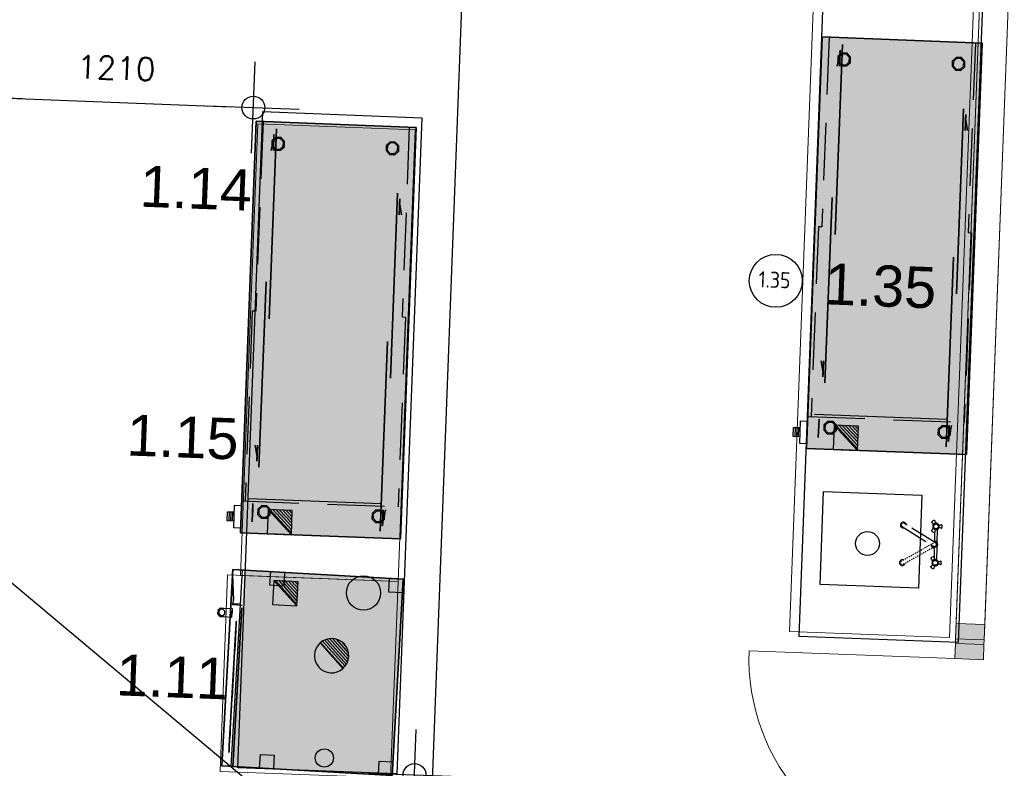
# Model space of a CAD drawing. Header units: millimetres. Extents: x 119024465 to 119292677, y 483022511 to 483148062.
# Tile 47 of 162: x 119084614 to 119088919, y 483059599 to 483062871. Entities that reach past the tile are written whole.
import ezdxf

# ---------------------------------------------------------------- set-up
doc = ezdxf.new("R2010")
doc.units = ezdxf.units.MM
doc.header["$LTSCALE"] = 100
for name, pattern in [('CONTINUA', [0]), ('NASCOSTA', [0.375, 0.25, -0.125]), ('PHANTOM', [2.5, 1.25, -0.25, 0.25, -0.25, 0.25, -0.25]), ('SMALLDASH', [0.1, 0.05, -0.05])]:
    doc.linetypes.add(name, pattern=pattern)
doc.layers.get('0').update_dxf_attribs({"linetype": 'CONTINUOUS'})
doc.layers.get('Defpoints').update_dxf_attribs({"linetype": 'CONTINUOUS'})
for name, color, linetype in [('200', 2, 'CONTINUOUS'), ('200-2D', 1, 'CONTINUOUS'), ('200-3D', 1, 'CONTINUOUS'), ('202', 2, 'PHANTOM'), ('204', 1, 'CONTINUOUS'), ('204 tekst fdstp', 255, 'CONTINUOUS'), ('204-2D', 7, 'CONTINUA'), ('450-2D', 6, 'CONTINUA'), ('GRI-3D', 7, 'CONTINUOUS'), ('INS-3D', 3, 'CONTINUOUS'), ('KEUKENLAYOUT', 3, 'CONTINUOUS'), ('M-119--MATEN', 1, 'CONTINUOUS'), ('NASC-3D', 4, 'CONTINUOUS'), ('New_0', 7, 'CONTINUOUS'), ('New_22 Binnenwanden', 7, 'CONTINUOUS'), ('New_22 Binnenwanden Deuren', 7, 'CONTINUOUS'), ('New_22 Binnenwanden Doorsnede-arcering', 7, 'CONTINUOUS'), ('New_22 Binnenwanden Ramen', 7, 'CONTINUOUS'), ('New_82 Losse inrichting.LOSSE INRICHTING', 7, 'CONTINUOUS'), ('VETRI-3D', 7, 'CONTINUOUS')]:
    doc.layers.add(name, color=color, linetype=linetype)
doc.styles.add('BURO-012', font='iso.shx', dxfattribs={"height": 1.2})
doc.styles.add('GENERATED_STYLE_1', font='arial.ttf')
doc.styles.add('ROMANS', font='ROMANS.SHX')
doc.styles.get("Standard").update_dxf_attribs({"font": 'ISOCP.SHX'})
doc.dimstyles.new('DIM-100', dxfattribs={"dimscale": 100, "dimtxt": 1, "dimasz": 1, "dimexe": 3, "dimexo": 3, "dimgap": 1, "dimtad": 1, "dimdec": 0, "dimrnd": 1, "dimzin": 0, "dimdsep": 46, "dimtxsty": 'ROMANS', "dimblk1": 'DOT1', "dimblk2": 'DOT1', "dimsah": 1, "dimcen": -3, "dimdle": 1, "dimse1": 1, "dimse2": 1, "dimclrd": 1, "dimclre": 1, "dimclrt": 2, "dimadec": 0, "dimazin": 0, "dimtfac": 0.75, "dimtdec": 0, "dimtix": 1, "dimtmove": 1, "dimatfit": 3, "dimldrblk": 'DOT1', "dimfxl": 1, "dimtvp": 1, "dimtolj": 1, "dimtzin": 0, "dimarcsym": 0})

# ---------------------------------------------------------------- blocks, each defined once
blk = doc.blocks.new('FF00041F')
at = {"layer": '200'}
for p, q in [((-65.7, 8), (-9.9, 8)), ((11.4, 8), (67.2, 8)), ((-53.2, -2.4), (-13.3, -2.4)), ((14.7, -2.4), (54.7, -2.4))]:
    blk.add_line(p, q, dxfattribs=at)
for centre, radius, start, end in [((-102, 8.8), 11.1, 257.5617, 324.9438), ((-78.8, 2.8), 14.1, 118.3648, 181.6352), ((-78.8, 16.3), 14.1, 52.5005, 127.4995), ((-95.5, 19.9), 11.1, 335.0562, 42.4383), ((-62, 19.9), 11.1, 137.5617, 204.9438), ((-78.8, 2.8), 14.1, 21.6577, 61.6352), ((0.6, -1.6), 14.1, 154.2825, 201.9105), ((0.8, -1.2), 14.1, 40.8086, 139.1914), ((80.3, 2.8), 14.1, 118.3648, 158.3423), ((80.3, 16.3), 14.1, 52.5005, 127.4995), ((63.5, 19.9), 11.1, 335.0562, 42.4383), ((97.1, 19.9), 11.1, 137.5617, 204.9438), ((80.3, 2.8), 14.1, 358.3648, 61.6352), ((103.5, 8.8), 11.1, 215.0562, 282.4383), ((-90.4, -3.9), 14.1, 172.5005, 247.4995), ((-85.2, -20.2), 11.1, 95.0562, 162.4383), ((-78.8, 2.8), 14.1, 238.3648, 301.6352), ((-72.4, -20.2), 11.1, 17.5617, 84.9438), ((-67.2, -3.9), 14.1, 292.5005, 6.1278), ((0.6, -1.6), 14.1, 276.837, 356.7575), ((68.7, -3.9), 14.1, 172.5005, 247.4995), ((73.9, -20.2), 11.1, 95.0562, 162.4383), ((80.3, 2.8), 14.1, 238.3648, 301.6352), ((86.7, -20.2), 11.1, 17.5617, 84.9438), ((91.9, -3.9), 14.1, 292.5005, 7.4995), ((-81.6, -140.4), 12.4, 102.9138, 15.8338), ((83, -140.4), 12.4, 164.1662, 77.0862)]:
    blk.add_arc(centre, radius, start, end, dxfattribs=at)
at = {"layer": '202'}
blk.add_lwpolyline([(-5.1, 5.7), (-90.7, -139, 0.681466), (-76, -147.7), (9.7, -3, 0.681466)], format="xyb", close=True, dxfattribs=at)
at = {"layer": '202', "linetype": 'SMALLDASH'}
blk.add_lwpolyline([(6.4, 5.7), (92.1, -139, -0.681466), (77.3, -147.7), (-8.3, -3, -0.681466)], format="xyb", close=True, dxfattribs=at)
at = {"layer": '204'}
for p, q in [((-9.9, 8), (11.4, 8)), ((-13.3, -2.4), (-11.3, -2.4)), ((12.8, -2.4), (14.8, -2.4))]:
    blk.add_line(p, q, dxfattribs=at)
for centre in [(-78.8, 2.8), (80.3, 2.8)]:
    blk.add_circle(centre, 10.6, dxfattribs=at)
for centre, radius, start, end in [((-78.8, 2.8), 14.1, 181.6352, 238.3648), ((-78.8, 2.8), 14.1, 61.6352, 118.3648), ((-78.8, 2.8), 14.1, 301.6352, 358.3648), ((-78.8, 2.8), 14.1, 358.3648, 21.6577), ((-55.6, 8.8), 11.1, 215.0562, 282.4383), ((0.6, -1.6), 12.1, 99.7537, 194.2214), ((0.6, -1.6), 12.1, 284.5262, 18.9939), ((57.1, 8.8), 11.1, 257.5617, 324.9438), ((80.3, 2.8), 14.1, 158.3423, 181.6352), ((80.3, 2.8), 14.1, 181.6352, 238.3648), ((80.3, 2.8), 14.1, 61.6352, 118.3648), ((80.3, 2.8), 14.1, 301.6352, 358.3648), ((-67.2, -3.9), 14.1, 6.1278, 7.4995), ((68.7, -3.9), 14.1, 172.5005, 173.8722)]:
    blk.add_arc(centre, radius, start, end, dxfattribs=at)
blk = doc.blocks.new('krzwenk')
at = {"layer": 'KEUKENLAYOUT', "rotation": 180}
blk.add_blockref('FF00041F', (-120.6, 31.5), dxfattribs=at)
blk = doc.blocks.new('*X203')
at = {"color": 0}
for p, q in [((286.774344, 2204.447934), (296.618251, 2214.291842)), ((286.774344, 2205.862148), (295.204037, 2214.291842)), ((286.774344, 2207.276361), (293.789824, 2214.291842)), ((286.774344, 2208.690575), (292.37561, 2214.291842)), ((286.774344, 2210.104788), (290.961397, 2214.291842)), ((286.774344, 2211.519002), (289.547183, 2214.291842)), ((286.774344, 2212.933216), (288.13297, 2214.291842))]:
    blk.add_line(p, q, dxfattribs=at)
blk = doc.blocks.new('FM')
at = {"layer": '450-2D'}
for p, q in [((10.606602, 0), (0, 0)), ((0, 0), (0, -10.606602)), ((0, -10.606602), (10.606602, 0)), ((10.606602, -10.606602), (10.606602, 0)), ((0, -10.606602), (10.606602, -10.606602))]:
    blk.add_line(p, q, dxfattribs=at)
blk.add_blockref('*X203', (-286.774344, -2214.291842), dxfattribs=at)
blk = doc.blocks.new('HWC18P')
at = {"layer": '200-2D'}
blk.add_lwpolyline([(0, -70), (180, -70), (180, 0), (0, 0)], close=True, dxfattribs=at)
at = {"layer": '200-3D'}
blk.add_line((165, -9, 24), (165, -67, 24), dxfattribs=at)
at = {"layer": '200-3D', "elevation": 5}
for points in [[(8.35, -7.23), (6.73, -8.85), (6.73, -11.15), (8.35, -12.77), (10.65, -12.77), (12.27, -11.15), (12.27, -8.85), (10.65, -7.23)], [(169.35, -7.23), (167.73, -8.85), (167.73, -11.15), (169.35, -12.77), (171.65, -12.77), (173.27, -11.15), (173.27, -8.85), (171.65, -7.23)], [(8.35, -57.23), (6.73, -58.85), (6.73, -61.15), (8.35, -62.77), (10.65, -62.77), (12.27, -61.15), (12.27, -58.85), (10.65, -57.23)], [(169.35, -57.23), (167.73, -58.85), (167.73, -61.15), (169.35, -62.77), (171.65, -62.77), (173.27, -61.15), (173.27, -58.85), (171.65, -57.23)]]:
    blk.add_lwpolyline(points, close=True, dxfattribs=at)
at = {"layer": '200-3D'}
for points in [[(8.56, -7.73), (7.23, -9.06), (7.23, -10.94), (8.56, -12.27), (10.44, -12.27), (11.77, -10.94), (11.77, -9.06), (10.44, -7.73)], [(169.56, -7.73), (168.23, -9.06), (168.23, -10.94), (169.56, -12.27), (171.44, -12.27), (172.77, -10.94), (172.77, -9.06), (171.44, -7.73)], [(8.56, -57.73), (7.23, -59.06), (7.23, -60.94), (8.56, -62.27), (10.44, -62.27), (11.77, -60.94), (11.77, -59.06), (10.44, -57.73)], [(169.56, -57.73), (168.23, -59.06), (168.23, -60.94), (169.56, -62.27), (171.44, -62.27), (172.77, -60.94), (172.77, -59.06), (171.44, -57.73)]]:
    blk.add_lwpolyline(points, close=True, dxfattribs=at)
at = {"layer": '200-3D', "extrusion": (0, 1, 0)}
for points, elevation in [([(-29, 24), (-110, 24), (-110, 81), (-29, 81)], -7), ([(-177, 24), (-94, 24), (-94, 81), (-177, 81)], -9)]:
    blk.add_lwpolyline(points, close=True, dxfattribs=dict(at, elevation=elevation))
at = {"layer": '200-3D', "extrusion": (0, -1, 0)}
for points, elevation in [([(3, 24), (86, 24), (86, 81), (3, 81)], 61), ([(151, 24), (70, 24), (70, 81), (151, 81)], 63)]:
    blk.add_lwpolyline(points, close=True, dxfattribs=dict(at, elevation=elevation))
at = {"layer": '200-3D'}
for points in [[(0, -70, 86), (0, 0, 86), (180, -70, 86), (180, 0, 86)], [(0, -3, 20), (0, -67, 20), (3, -3, 20), (3, -67, 20)], [(3, -5, 81), (3, -3, 81), (177, -5, 81), (177, -3, 81)], [(3, -3, 20), (177, -3, 20), (3, -67, 20), (177, -67, 20)], [(177, -3, 20), (177, -67, 20), (180, -3, 20), (180, -67, 20)], [(3, -9, 49), (165, -9, 49), (3, -61, 49), (165, -61, 49)], [(3, -67, 81), (3, -65, 81), (177, -67, 81), (177, -65, 81)]]:
    blk.add_solid(points, dxfattribs=at)
at = {"layer": '204-2D', "linetype": 'NASCOSTA'}
blk.add_line((166, -70), (166, 0), dxfattribs=at)
at = {"layer": '204-2D'}
for p, q in [((171, -73.75), (175, -73.75)), ((171, -74.5), (175, -74.5)), ((171, -75.25), (175, -75.25))]:
    blk.add_line(p, q, dxfattribs=at)
at = {"layer": '204-2D', "linetype": 'NASCOSTA'}
for points in [[(0, -3), (83, -3), (83, -1.5), (166, -1.5)], [(0, -67), (83, -67), (83, -68.5), (166, -68.5)]]:
    blk.add_lwpolyline(points, dxfattribs=at)
at = {"layer": '204-2D'}
for points in [[(178, -70), (178, -73), (168, -73), (168, -70)], [(175, -73), (175, -76), (171, -76), (171, -73)]]:
    blk.add_lwpolyline(points, dxfattribs=at)
at = {"layer": 'GRI-3D', "extrusion": (0, 1, 0)}
for points, elevation in [([(-38.5, 52.5), (-31.5, 52.5), (-31.5, 72.5), (-38.5, 72.5)], -6), ([(-167.5, 52.5), (-174.5, 52.5), (-174.5, 72.5), (-167.5, 72.5)], -8)]:
    blk.add_lwpolyline(points, close=True, dxfattribs=dict(at, elevation=elevation))
at = {"layer": 'GRI-3D', "extrusion": (0, -1, 0)}
for points, elevation in [([(12.5, 52.5), (5.5, 52.5), (5.5, 72.5), (12.5, 72.5)], 62), ([(141.5, 52.5), (148.5, 52.5), (148.5, 72.5), (141.5, 72.5)], 64), ([(167, 52.5), (167, 72.5), (175, 72.5), (175, 52.5)], 65), ([(170.23, 68.75), (169.15, 67.67), (169.15, 66.14), (170.23, 65.05), (171.77, 65.05), (172.85, 66.14), (172.85, 67.67), (171.77, 68.75)], 65), ([(170.23, 59.35), (169.15, 58.27), (169.15, 56.73), (170.23, 55.65), (171.77, 55.65), (172.85, 56.73), (172.85, 58.27), (171.77, 59.35)], 65)]:
    blk.add_lwpolyline(points, close=True, dxfattribs=dict(at, elevation=elevation))
at = {"layer": 'GRI-3D'}
for points in [[(33.25, -6, 52.5), (33.25, -6, 72.5), (31.5, -6, 72.5), (31.5, -6, 52.5)], [(38.5, -5, 72.5), (38.5, -5, 52.5), (33.25, -6, 52.5), (33.25, -6, 72.5)], [(167.5, -7, 72.5), (167.5, -7, 52.5), (172.75, -8, 52.5), (172.75, -8, 72.5)], [(172.75, -8, 52.5), (172.75, -8, 72.5), (174.5, -8, 72.5), (174.5, -8, 52.5)], [(7.25, -62, 52.5), (7.25, -62, 72.5), (5.5, -62, 72.5), (5.5, -62, 52.5)], [(12.5, -63, 72.5), (12.5, -63, 52.5), (7.25, -62, 52.5), (7.25, -62, 72.5)], [(141.5, -65, 72.5), (141.5, -65, 52.5), (146.75, -64, 52.5), (146.75, -64, 72.5)], [(146.75, -64, 52.5), (146.75, -64, 72.5), (148.5, -64, 72.5), (148.5, -64, 52.5)], [(167, -65, 52.5), (167, -65, 72.5), (175, -65, 72.5), (175, -65, 52.5)]]:
    blk.add_3dface(points, dxfattribs=at)
at = {"layer": 'GRI-3D', "invisible_edges": 15}
for points in [[(170.23, -65.5, 68.75), (171.77, -65.5, 68.75), (172.85, -65.5, 67.67), (169.15, -65.5, 67.67)], [(172.85, -65.5, 67.67), (169.15, -65.5, 67.67), (169.15, -65.5, 66.14), (172.85, -65.5, 66.14)], [(169.15, -65.5, 66.14), (172.85, -65.5, 66.14), (171.77, -65.5, 65.05), (170.23, -65.5, 65.05)], [(169.15, -66.9, 56.73), (172.85, -66.9, 56.73), (171.77, -66.9, 55.65), (170.23, -66.9, 55.65)], [(172.85, -66.9, 58.27), (169.15, -66.9, 58.27), (169.15, -66.9, 56.73), (172.85, -66.9, 56.73)], [(170.23, -66.9, 59.35), (171.77, -66.9, 59.35), (172.85, -66.9, 58.27), (169.15, -66.9, 58.27)]]:
    blk.add_3dface(points, dxfattribs=at)
at = {"layer": 'INS-3D'}
blk.add_lwpolyline([(0, 0), (180, 0), (180, -70), (0, -70)], close=True, dxfattribs=at)
at = {"layer": 'NASC-3D', "invisible_edges": 15}
for points in [[(110, -5, 24), (38.5, -5, 52.5), (31.5, -5, 52.5), (29, -5, 24)], [(31.5, -5, 52.5), (29, -5, 24), (29, -5, 81), (31.5, -5, 72.5)], [(29, -5, 81), (31.5, -5, 72.5), (38.5, -5, 72.5), (110, -5, 81)], [(38.5, -5, 72.5), (110, -5, 81), (110, -5, 24), (38.5, -5, 52.5)], [(167.5, -7, 72.5), (94, -7, 81), (94, -7, 24), (167.5, -7, 52.5)], [(177, -7, 81), (174.5, -7, 72.5), (167.5, -7, 72.5), (94, -7, 81)], [(94, -7, 24), (167.5, -7, 52.5), (174.5, -7, 52.5), (177, -7, 24)], [(174.5, -7, 52.5), (177, -7, 24), (177, -7, 81), (174.5, -7, 72.5)], [(86, -63, 24), (12.5, -63, 52.5), (5.5, -63, 52.5), (3, -63, 24)], [(5.5, -63, 52.5), (3, -63, 24), (3, -63, 81), (5.5, -63, 72.5)], [(3, -63, 81), (5.5, -63, 72.5), (12.5, -63, 72.5), (86, -63, 81)], [(12.5, -63, 72.5), (86, -63, 81), (86, -63, 24), (12.5, -63, 52.5)], [(141.5, -65, 72.5), (70, -65, 81), (70, -65, 24), (141.5, -65, 52.5)], [(151, -65, 81), (148.5, -65, 72.5), (141.5, -65, 72.5), (70, -65, 81)], [(70, -65, 24), (141.5, -65, 52.5), (148.5, -65, 52.5), (151, -65, 24)], [(148.5, -65, 52.5), (151, -65, 24), (151, -65, 81), (148.5, -65, 72.5)], [(165, -66.9, 72.5), (167, -66.9, 72.5), (167, -66.9, 52.5), (165, -66.9, 52.5)], [(165, -66.9, 24), (177, -66.9, 24), (177, -66.9, 52.5), (165, -66.9, 52.5)], [(165, -66.9, 81), (177, -66.9, 81), (177, -66.9, 72.5), (165, -66.9, 72.5)], [(175, -66.9, 72.5), (177, -66.9, 72.5), (177, -66.9, 52.5), (175, -66.9, 52.5)]]:
    blk.add_3dface(points, dxfattribs=at)
at = {"layer": '450-2D'}
blk.add_blockref('FM', (169.39, -47.7), dxfattribs=at)
at = {"layer": 'INS-3D', "flags": 9}
for tag, p in [('DIST', (0, 0)), ('ANGOLO', (0, -1.5))]:
    blk.add_attdef(tag, p, '', height=1, dxfattribs=at)
blk = doc.blocks.new('AF')
at = {"layer": '450-2D'}
blk.add_circle((0, 0), 7.5, dxfattribs=at)
blk = doc.blocks.new('*X205')
at = {"color": 0}
for p, q in [((313.99, 2209.04), (321.51, 2216.55)), ((314.11, 2207.74), (322.8, 2216.44)), ((314.16, 2210.62), (319.93, 2216.39)), ((314.4, 2206.62), (323.93, 2216.15)), ((314.82, 2205.62), (324.92, 2215.72)), ((315.1, 2212.98), (317.57, 2215.44)), ((315.35, 2204.74), (325.8, 2215.19)), ((315.99, 2203.96), (326.58, 2214.56))]:
    blk.add_line(p, q, dxfattribs=at)
blk = doc.blocks.new('S')
at = {"layer": '450-2D'}
blk.add_line((-5.3, -5.3), (5.3, 5.3), dxfattribs=at)
for start, end in [(45, 225), (225, 45)]:
    blk.add_arc((0, 0), 7.5, start, end, dxfattribs=at)
blk.add_blockref('*X205', (-321.49, -2209.05), dxfattribs=at)
blk = doc.blocks.new('FCE061')
at = {"layer": '200-2D'}
blk.add_lwpolyline([(0, -74.6), (86, -74.6), (86, 0), (0, 0)], close=True, dxfattribs=at)
at = {"layer": '200-3D'}
for points, elevation in [([(0, 0), (6, 0), (6, -6), (0, -6)], 76), ([(80, 0), (86, 0), (86, -6), (80, -6)], 76), ([(0, -52), (6, -52), (6, -58), (0, -58)], 76), ([(80, -52), (86, -52), (86, -58), (80, -58)], 76), ([(17.19, -73.8), (17.19, -77.59), (17.19, -79.08), (18.25, -80.14), (19.75, -80.14), (20.81, -79.08), (20.81, -77.59), (20.81, -73.8)], 87.8), ([(17.19, -73.8), (17.19, -77.59), (17.19, -79.08), (18.25, -80.14), (19.75, -80.14), (20.81, -79.08), (20.81, -77.59), (20.81, -73.8)], 135.8), ([(18.46, -77.02), (17.69, -77.79), (17.69, -78.88), (18.46, -79.64), (19.54, -79.64), (20.31, -78.88), (20.31, -77.79), (19.54, -77.02)], 89.8)]:
    blk.add_lwpolyline(points, close=True, dxfattribs=dict(at, elevation=elevation))
at = {"layer": '200-3D', "elevation": 86.8}
blk.add_lwpolyline([(15.5, -69.6), (15.5, -73.8), (13.5, -73.6), (13.5, -73.6), (2, -74.6), (0, -74.6), (0, -69.6)], dxfattribs=at)
at = {"layer": '200-3D', "extrusion": (0, -1, 0)}
for points, elevation in [([(16.5, 86.8), (16.5, 139.3), (86, 139.3), (86, 86.8)], 69.8), ([(25.5, 92.8), (24.35, 93.03), (23.38, 93.68), (22.73, 94.65), (22.5, 95.8), (22.5, 130.3), (22.73, 131.45), (23.38, 132.42), (24.35, 133.07), (25.5, 133.3), (77, 133.3), (78.15, 133.07), (79.12, 132.42), (79.77, 131.45), (80, 130.3), (80, 95.8), (79.77, 94.65), (79.12, 93.71), (78.15, 93.03), (77, 92.8)], 71.8), ([(18.66, 117.1), (18.19, 116.63), (18.19, 115.96), (18.66, 115.48), (19.34, 115.48), (19.81, 115.96), (19.81, 116.63), (19.34, 117.1)], 73.9)]:
    blk.add_lwpolyline(points, close=True, dxfattribs=dict(at, elevation=elevation))
at = {"layer": '200-3D'}
blk.add_solid([(0, -69.6, 86.8), (0, 0, 86.8), (86, -69.6, 86.8), (86, 0, 86.8)], dxfattribs=at)
at = {"layer": '200-3D', "invisible_edges": 15}
for points in [[(0, -74.6, 139.3), (2, -74.6, 139.3), (2, -69.6, 139.3), (0, -69.6, 139.3)], [(0, -74.6, 86.8), (2, -74.6, 86.8), (2, -69.6, 86.8), (0, -69.6, 86.8)], [(2, -69.6, 139.3), (2, -74.6, 139.3), (13.5, -73.6, 139.3), (13.5, -69.6, 139.3)], [(2, -69.6, 86.8), (2, -74.6, 86.8), (13.5, -73.6, 86.8), (13.5, -69.6, 86.8)], [(13.5, -69.6, 139.3), (15.5, -69.6, 139.3), (15.5, -73.8, 139.3), (13.5, -73.6, 139.3)], [(13.5, -69.6, 86.8), (15.5, -69.6, 86.8), (15.5, -73.8, 86.8), (13.5, -73.6, 86.8)], [(22.5, -73.8, 133.3), (16.5, -73.8, 133.3), (16.5, -73.8, 92.8), (22.5, -73.8, 92.8)], [(16.5, -73.8, 133.3), (16.5, -73.8, 139.3), (86, -73.8, 139.3), (86, -73.8, 133.3)], [(16.5, -73.8, 86.8), (16.5, -73.8, 92.8), (86, -73.8, 92.8), (86, -73.8, 86.8)], [(17.19, -77.59, 89.8), (20.81, -77.59, 89.8), (20.81, -73.8, 89.8), (17.19, -73.8, 89.8)], [(17.19, -77.59, 137.8), (20.81, -77.59, 137.8), (20.81, -73.8, 137.8), (17.19, -73.8, 137.8)], [(25.5, -73.8, 92.8), (24.35, -73.8, 93.03), (23.38, -73.8, 93.68), (22.5, -73.8, 92.8)], [(22.5, -73.8, 95.8), (22.73, -73.8, 94.65), (23.38, -73.8, 93.68), (22.5, -73.8, 92.8)], [(22.5, -73.8, 130.3), (22.73, -73.8, 131.45), (23.38, -73.8, 132.42), (22.5, -73.8, 133.3)], [(25.5, -73.8, 133.3), (24.35, -73.8, 133.07), (23.38, -73.8, 132.42), (22.5, -73.8, 133.3)], [(77, -73.8, 133.3), (78.15, -73.8, 133.07), (79.12, -73.8, 132.42), (80, -73.8, 133.3)], [(77, -73.8, 92.8), (78.15, -73.8, 93.03), (79.12, -73.8, 93.68), (80, -73.8, 92.8)], [(80, -73.8, 130.3), (79.77, -73.8, 131.45), (79.12, -73.8, 132.42), (80, -73.8, 133.3)], [(80, -73.8, 95.8), (79.77, -73.8, 94.65), (79.12, -73.8, 93.68), (80, -73.8, 92.8)], [(80, -73.8, 133.3), (86, -73.8, 133.3), (86, -73.8, 92.8), (80, -73.8, 92.8)], [(20.81, -79.08, 89.8), (17.19, -79.08, 89.8), (17.19, -77.59, 89.8), (20.81, -77.59, 89.8)], [(20.81, -79.08, 137.8), (17.19, -79.08, 137.8), (17.19, -77.59, 137.8), (20.81, -77.59, 137.8)], [(18.25, -80.14, 89.8), (19.75, -80.14, 89.8), (20.81, -79.08, 89.8), (17.19, -79.08, 89.8)], [(18.25, -80.14, 137.8), (19.75, -80.14, 137.8), (20.81, -79.08, 137.8), (17.19, -79.08, 137.8)]]:
    blk.add_3dface(points, dxfattribs=at)
at = {"layer": '204-2D'}
for p, q in [((0, -70.6), (86, -70.6)), ((15, -70.6), (15, -74.6))]:
    blk.add_line(p, q, dxfattribs=at)
blk.add_circle((80, -30), 4, dxfattribs=at)
at = {"layer": 'GRI-3D', "extrusion": (0.08663, -0.996241, 0), "elevation": 74.59}
for points in [[(-0.45, 129.45), (-1.45, 127.72), (-0.45, 125.99), (1.55, 125.99), (2.55, 127.72), (1.55, 129.45)], [(-0.45, 119.48), (-1.45, 117.75), (-0.45, 116.02), (1.55, 116.02), (2.55, 117.75), (1.55, 119.48)], [(-0.45, 109.51), (-1.45, 107.77), (-0.45, 106.04), (1.55, 106.04), (2.55, 107.77), (1.55, 109.51)]]:
    blk.add_lwpolyline(points, close=True, dxfattribs=at)
at = {"layer": 'GRI-3D'}
blk.add_circle((80, -30, 139.57), 4, dxfattribs=at)
at = {"layer": 'GRI-3D', "extrusion": (0.087156, -0.996195, 0)}
for centre in [(0.51, 127.72, 74.49), (0.51, 117.75, 74.49), (0.51, 107.77, 74.49)]:
    blk.add_circle(centre, 2.5, dxfattribs=at)
at = {"layer": 'GRI-3D', "invisible_edges": 15}
for points in [[(22.5, -71.8, 92.8), (22.5, -71.8, 133.3), (80, -71.8, 133.3), (80, -71.8, 92.8)], [(6.19, -76.34, 125.99), (8.18, -76.17, 125.99), (9.17, -76.08, 127.72), (5.19, -76.43, 127.72)], [(9.17, -76.08, 127.72), (5.19, -76.43, 127.72), (6.19, -76.34, 129.45), (8.18, -76.17, 129.45)], [(6.19, -76.34, 116.02), (8.18, -76.17, 116.02), (9.17, -76.08, 117.75), (5.19, -76.43, 117.75)], [(9.17, -76.08, 117.75), (5.19, -76.43, 117.75), (6.19, -76.34, 119.48), (8.18, -76.17, 119.48)], [(6.19, -76.34, 106.04), (8.18, -76.17, 106.04), (9.17, -76.08, 107.77), (5.19, -76.43, 107.77)], [(9.17, -76.08, 107.77), (5.19, -76.43, 107.77), (6.19, -76.34, 109.51), (8.18, -76.17, 109.51)]]:
    blk.add_3dface(points, dxfattribs=at)
at = {"layer": 'GRI-3D'}
blk.add_3dface([(2, -74.61, 91.8), (13.5, -73.61, 91.8), (13.5, -73.61, 134.3), (2, -74.61, 134.3)], dxfattribs=at)
at = {"layer": 'INS-3D'}
blk.add_lwpolyline([(0, 0), (86, 0), (86, -74.6), (0, -74.6)], close=True, dxfattribs=at)
at = {"layer": 'VETRI-3D'}
for points in [[(26.81, -71.8, 98.53), (35.11, -71.8, 106.83)], [(28.81, -71.8, 104.53), (37.11, -71.8, 112.83)], [(30.1, -71.8, 119.54), (35.64, -71.8, 125.08)], [(42.62, -71.8, 103.16), (48.15, -71.8, 108.7)], [(42.62, -71.8, 121.16), (48.15, -71.8, 126.7)], [(45.62, -71.8, 121.16), (51.15, -71.8, 126.7)], [(47.57, -71.8, 96.37), (55.87, -71.8, 104.67)], [(53.57, -71.8, 98.37), (61.87, -71.8, 106.67)], [(64.16, -71.8, 119.78), (69.69, -71.8, 125.31)], [(66.99, -71.8, 107.45), (72.53, -71.8, 112.99)], [(71.17, -71.8, 96.67), (73.94, -71.8, 99.44)]]:
    blk.add_polyline3d(points, dxfattribs=at)
at = {"layer": '450-2D'}
for name, p in [('AF', (7, -17)), ('S', (35.18, -29.39)), ('FM', (3.75, -45.83))]:
    blk.add_blockref(name, p, dxfattribs=at)
at = {"layer": 'INS-3D', "flags": 9}
for tag, p in [('DIST', (0, 0)), ('ANGOLO', (0, -1.5))]:
    blk.add_attdef(tag, p, '', height=1, dxfattribs=at)
blk = doc.blocks.new('DOT1')
at = {"layer": 'M-119--MATEN', "linetype": 'ByBlock'}
for p, q in [((0, -2), (0, 2)), ((-2, 0), (2, 0))]:
    blk.add_line(p, q, dxfattribs=at)
blk.add_circle((0, 0), 0.5, dxfattribs=at)
blk = doc.blocks.new('*D467')
at = {"layer": '204 tekst fdstp', "color": 1, "lineweight": -2, "transparency": 16777216}
blk.add_line((119084526.3, 483062528.9), (119085535.8, 483062490.7), dxfattribs=at)
at = {"layer": 'Defpoints', "color": 0, "transparency": 16777216}
for p in [(119084426.4, 483062532.7), (119085635.8, 483062486.9), (119085635.8, 483062486.9)]:
    blk.add_point(p, dxfattribs=at)
at = {"layer": '204 tekst fdstp', "color": 1, "lineweight": -2, "transparency": 16777216, "xscale": 100, "yscale": 100, "zscale": 100}
for p, rotation in [((119084426.4, 483062532.7), 177.8278999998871), ((119085635.8, 483062486.9), 357.8278999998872)]:
    blk.add_blockref('DOT1', p, dxfattribs=dict(at, rotation=rotation))
at = {"layer": '204 tekst fdstp', "color": 2, "transparency": 16777216, "insert": (119085036.8, 483062659.7), "char_height": 100, "attachment_point": 5, "rotation": 357.8279, "style": 'ROMANS'}
blk.add_mtext('\\A1;1210', dxfattribs=at)
blk = doc.blocks.new('*D469')
at = {"layer": '204 tekst fdstp', "color": 1, "lineweight": -2, "transparency": 16777216}
blk.add_line((119086310.3, 483058770.2), (119086336.8, 483059469.7), dxfattribs=at)
at = {"layer": 'Defpoints', "color": 0, "transparency": 16777216}
for p in [(119086258, 483059572.7), (119086340.6, 483059569.6), (119086223.9, 483058673.4)]:
    blk.add_point(p, dxfattribs=at)
at = {"layer": '204 tekst fdstp', "color": 1, "lineweight": -2, "transparency": 16777216, "xscale": 100, "yscale": 100, "zscale": 100}
for p, rotation in [((119086340.6, 483059569.6), 87.82789999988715), ((119086306.5, 483058670.3), 267.8278999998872)]:
    blk.add_blockref('DOT1', p, dxfattribs=dict(at, rotation=rotation))
at = {"layer": '204 tekst fdstp', "color": 2, "transparency": 16777216, "insert": (119086173.6, 483059125.6), "char_height": 100, "attachment_point": 5, "rotation": 87.8279, "style": 'ROMANS'}
blk.add_mtext('\\A1;900', dxfattribs=at)
blk = doc.blocks.new('R1 24[4]_1')
at = {"layer": 'New_22 Binnenwanden Doorsnede-arcering', "linetype": 'Continuous', "lineweight": 0, "true_color": 0x000000}
for points in [[(-16128.1, 38772.2), (-16253.1, 38772.2), (-16253.1, 38705.2), (-16128.1, 38705.2)], [(-16253.1, 33573.1), (-16128.1, 33573.1), (-16128.1, 33640.1), (-16253.1, 33640.1)]]:
    blk.add_hatch(color=18, dxfattribs=at).paths.add_polyline_path(points)
at = {"layer": 'New_22 Binnenwanden Ramen', "color": 9, "linetype": 'Continuous', "lineweight": 0}
for p, q in [((-16253.1, 38772.2), (-16253.1, 33573.1)), ((-16128.1, 38772.2), (-16128.1, 33573.1))]:
    blk.add_line(p, q, dxfattribs=at)
at = {"layer": 'New_22 Binnenwanden Ramen', "color": 1, "linetype": 'Continuous', "lineweight": 0}
for p, q in [((-16253.1, 38705.2), (-16253.1, 38772.2)), ((-16128.1, 38772.2), (-16128.1, 38705.2)), ((-16128.1, 38705.2), (-16253.1, 38705.2)), ((-16253.1, 33640.1), (-16253.1, 38705.2)), ((-16128.1, 38705.2), (-16128.1, 33640.1)), ((-16253.1, 33573.1), (-16253.1, 33640.1)), ((-16253.1, 33640.1), (-16128.1, 33640.1)), ((-16128.1, 33640.1), (-16128.1, 33573.1))]:
    blk.add_line(p, q, dxfattribs=at)
at = {"layer": 'New_22 Binnenwanden Ramen', "color": 2, "linetype": 'Continuous', "lineweight": 0}
for p, q in [((-16128.1, 38772.2), (-16253.1, 38772.2)), ((-16128.1, 38772.2), (-16253.1, 38772.2)), ((-16128.1, 33573.1), (-16253.1, 33573.1)), ((-16128.1, 33573.1), (-16253.1, 33573.1))]:
    blk.add_line(p, q, dxfattribs=at)
blk = doc.blocks.new('D1 24[39]_1')
at = {"layer": 'New_22 Binnenwanden Doorsnede-arcering', "linetype": 'Continuous', "lineweight": 0, "true_color": 0x000000}
for points in [[(-16253.1, 33553.2), (-16253.1, 33486.2), (-16128.1, 33486.2), (-16128.1, 33553.2)], [(-16128.1, 32519.2), (-16128.1, 32586.2), (-16253.1, 32586.2), (-16253.1, 32519.2)]]:
    blk.add_hatch(color=18, dxfattribs=at).paths.add_polyline_path(points)
at = {"layer": 'New_22 Binnenwanden Deuren', "color": 1, "linetype": 'Continuous', "lineweight": 0}
for p, q in [((-16253.1, 33553.2), (-16253.1, 33486.2)), ((-16128.1, 33553.2), (-16253.1, 33553.2)), ((-16128.1, 33486.2), (-16128.1, 33553.2)), ((-16253.1, 33486.2), (-17153.1, 33486.2)), ((-16253.1, 33486.2), (-16128.1, 33486.2)), ((-16128.1, 32586.2), (-16253.1, 32586.2)), ((-16253.1, 32586.2), (-16253.1, 32519.2)), ((-16128.1, 32519.2), (-16128.1, 32586.2)), ((-16253.1, 32519.2), (-16128.1, 32519.2))]:
    blk.add_line(p, q, dxfattribs=at)
at = {"layer": 'New_22 Binnenwanden Deuren', "color": 2, "linetype": 'Continuous', "lineweight": 0}
for p, q in [((-16253.1, 33553.2), (-16128.1, 33553.2)), ((-16253.1, 33553.2), (-16128.1, 33553.2)), ((-16253.1, 32519.2), (-16128.1, 32519.2)), ((-16253.1, 32519.2), (-16128.1, 32519.2))]:
    blk.add_line(p, q, dxfattribs=at)
at = {"layer": 'New_22 Binnenwanden Deuren', "color": 9, "linetype": 'Continuous', "lineweight": 0}
blk.add_arc((-16253.1, 33486.2), 900, 180, 270, dxfattribs=at)
blk = doc.blocks.new('Wall_78_1', base_point=(-16190.6, 41663.5))
at = {"layer": 'New_22 Binnenwanden Doorsnede-arcering', "linetype": 'Continuous', "lineweight": 0, "true_color": 0x000000}
blk.add_hatch(color=18, dxfattribs=at).paths.add_polyline_path([(-16128.1, 33573.1), (-16253.1, 33573.1), (-16253.1, 33553.2), (-16128.1, 33553.2)])
at = {"layer": 'New_22 Binnenwanden', "color": 2, "linetype": 'Continuous', "lineweight": 0}
for p, q in [((-16128.1, 33573.1), (-16253.1, 33573.1)), ((-16253.1, 33553.2), (-16128.1, 33553.2))]:
    blk.add_line(p, q, dxfattribs=at)
at = {"layer": 'New_22 Binnenwanden', "color": 2, "linetype": 'Continuous', "lineweight": 0, "flags": 128}
for points in [[(-16253.1, 33573.1), (-16253.1, 33553.2)], [(-16128.1, 33553.2), (-16128.1, 33573.1)]]:
    blk.add_lwpolyline(points, dxfattribs=at)
at = {"layer": 'New_22 Binnenwanden Deuren', "color": 9, "linetype": 'Continuous', "lineweight": 0}
blk.add_blockref('D1 24[39]_1', (0, 0), dxfattribs=at)
at = {"layer": 'New_22 Binnenwanden Ramen', "color": 1, "linetype": 'Continuous', "lineweight": 0}
blk.add_blockref('R1 24[4]_1', (0, 0), dxfattribs=at)
blk = doc.blocks.new('Kubus 23[27]_1', base_point=(-16979.5, 38822.7))
at = {"layer": 'New_82 Losse inrichting.LOSSE INRICHTING', "color": 2, "linetype": 'Continuous', "lineweight": 0, "flags": 128}
blk.add_lwpolyline([(-16279.5, 33577.6), (-16279.5, 38822.7), (-16979.5, 38822.7), (-16979.5, 33577.6)], close=True, dxfattribs=at)
blk = doc.blocks.new('Kubus 23[63]_1', base_point=(-19444.3, 32871.6))
at = {"layer": 'New_82 Losse inrichting.LOSSE INRICHTING', "color": 2, "linetype": 'Continuous', "lineweight": 0, "flags": 128}
blk.add_lwpolyline([(-18698.3, 33731.6), (-19444.3, 33731.6), (-19444.3, 32871.6), (-18698.3, 32871.6)], close=True, dxfattribs=at)
blk = doc.blocks.new('Kubus 23[64]_1', base_point=(-19387.4, 33731.6))
at = {"layer": 'New_82 Losse inrichting.LOSSE INRICHTING', "color": 2, "linetype": 'Continuous', "lineweight": 0, "flags": 128}
blk.add_lwpolyline([(-18698.3, 35705.8), (-19387.4, 35705.8), (-19387.4, 33731.6), (-18698.3, 33731.6)], close=True, dxfattribs=at)

msp = doc.modelspace()

# ---------------------------------------------------------------- linework, layer by layer
at = {"layer": '200-3D'}
for points in [[(119088187.5, 483064530.2), (119088882.9, 483064503.9), (119088717.7, 483060149.5), (119088022.4, 483060175.9)], [(119085676.7, 483062469), (119086372, 483062442.6), (119086263.3, 483059575.4), (119085567.9, 483059601.8)], [(119088129.2, 483060809.5), (119088558.9, 483060793.2), (119088543.4, 483060386.2), (119088113.7, 483060402.5)]]:
    msp.add_lwpolyline(points, close=True, dxfattribs=at)
msp.add_circle((119088320.9, 483060581.8), 52.1, dxfattribs=at)
at = {"layer": '204 tekst fdstp'}
msp.add_circle((119087920, 483061729.8), 115.6, dxfattribs=at)
at = {"layer": '450-2D'}
msp.add_line((119077000.1, 483066758.3), (119086393.2, 483058890.4), dxfattribs=at)
msp.add_lwpolyline([(119076959.5, 483066759.9), (119086677.7, 483066391.3), (119086393.2, 483058890.4), (119076675, 483059259)], close=True, dxfattribs=at)

# ---------------------------------------------------------------- block references
at = {"rotation": 88.69464807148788}
msp.add_blockref('krzwenk', (119088650, 483060697.6), dxfattribs=at)
at = {"layer": '200-3D', "xscale": 10, "yscale": 10, "zscale": 10}
for name, p, rotation in [('HWC18P', (119088822.5, 483062768.8), 267.807371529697), ('HWC18P', (119086347.7, 483062400.2), 267.807371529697), ('FCE061', (119086291.2, 483060426), 266.7556558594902)]:
    msp.add_blockref(name, p, dxfattribs=dict(at, rotation=rotation))
at = {"layer": 'New_22 Binnenwanden', "color": 2, "lineweight": 0, "rotation": 357.8278999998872}
msp.add_blockref('Wall_78_1', (119089075.1, 483068247.4), dxfattribs=at)
at = {"layer": 'New_82 Losse inrichting.LOSSE INRICHTING', "color": 2, "linetype": 'Continuous', "lineweight": 0, "rotation": 357.8278999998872}
for name, p in [('Kubus 23[27]_1', (119088179.1, 483065438.5)), ('Kubus 23[64]_1', (119085580, 483060442.3)), ('Kubus 23[63]_1', (119085490.5, 483059585.1))]:
    msp.add_blockref(name, p, dxfattribs=at)

# ---------------------------------------------------------------- texts
at = {"layer": '204 tekst fdstp', "insert": (119087846, 483061771.7), "char_height": 70, "attachment_point": 1, "rotation": 357.8279, "style": 'BURO-012'}
msp.add_mtext_dynamic_manual_height_columns('1.35', width=500.617, gutter_width=6, heights=[0], dxfattribs=at)
at = {"layer": 'New_0', "color": 5, "linetype": 'Continuous', "lineweight": 0, "char_height": 180, "attachment_point": 8, "rotation": 357.8279, "style": 'GENERATED_STYLE_1'}
for s, insert in [('\\A1;1.14', (119085381.9, 483062044.8)), ('\\A1;1.35', (119088374.1, 483061615.5)), ('\\A1;1.15', (119085323.9, 483060954.9)), ('\\A1;1.11', (119085277.7, 483059909.2))]:
    msp.add_mtext(s, dxfattribs=dict(at, insert=insert))

# ---------------------------------------------------------------- dimensions: what is measured, and where the dimension line sits
at = {"layer": '204 tekst fdstp'}
for base, p1, p2, angle, picture, middle in [((119085635.8, 483062486.9), (119084426.4, 483062532.7), (119085635.8, 483062486.9), 357.8279, '*D467', (119085036.8, 483062659.7)), ((119086340.6, 483059569.6), (119086223.9, 483058673.4), (119086258, 483059572.7), 87.8279, '*D469', (119086173.6, 483059125.6))]:
    dim = msp.add_linear_dim(base=base, p1=p1, p2=p2, angle=angle, dimstyle='DIM-100', dxfattribs=at)
    dim.commit()
    dim.dimension.update_dxf_attribs({"geometry": picture, "text_midpoint": middle})

doc.saveas('drawing.dxf')
